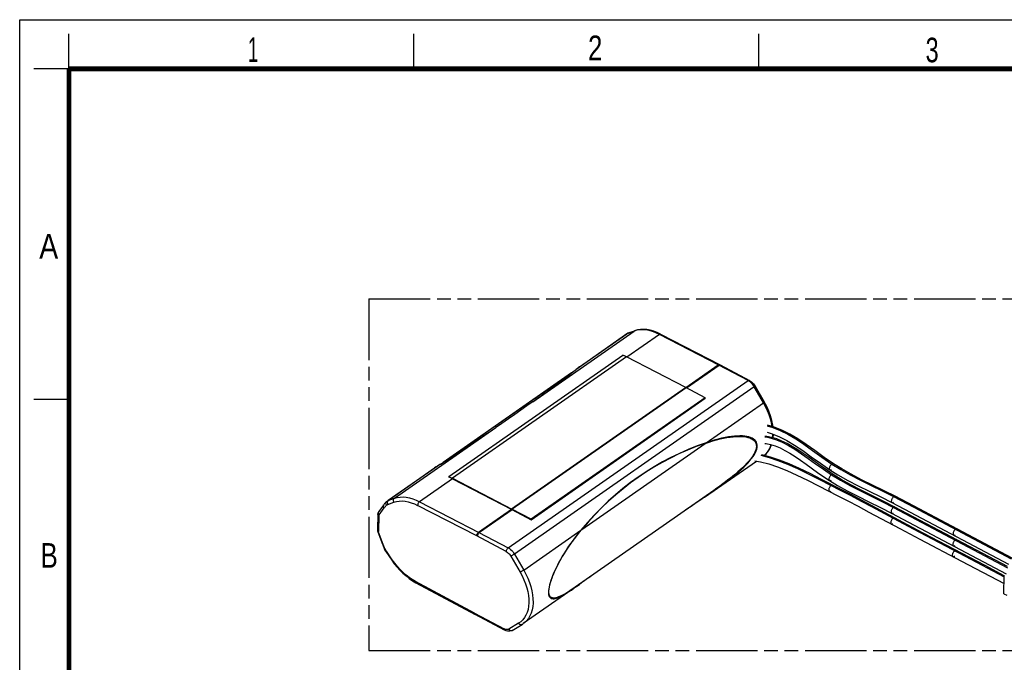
# Model space of a CAD drawing. Header units: millimetres. Extents: x 0 to 210, y 0 to 297.
# Tile 3 of 4: x 0 to 140, y 206 to 297. Entities that reach past the tile are written whole.
import ezdxf

# ---------------------------------------------------------------- set-up
doc = ezdxf.new("R2010")
doc.units = ezdxf.units.MM
doc.header["$LTSCALE"] = 19.36
doc.linetypes.add('PHANTOM', pattern=[0.8, 0.45, -0.05, 0.1, -0.05, 0.1, -0.05])
doc.layers.get('0').update_dxf_attribs({"linetype": 'CONTINUOUS'})
doc.layers.add('DEFAULT_3', color=7, linetype='PHANTOM')
doc.styles.add('TEXTSTYLE_2', font='txt', dxfattribs={"width": 0.75})

msp = doc.modelspace()

# ---------------------------------------------------------------- linework, layer by layer
at = {"color": 2, "linetype": 'Continuous'}
for p, q in [((0, 0), (0, 297)), ((0, 297), (210, 297)), ((7, 290), (7, 295)), ((56, 290), (56, 295)), ((105, 290), (105, 295)), ((7, 290), (2, 290)), ((7, 243), (2, 243))]:
    msp.add_line(p, q, dxfattribs=at)
at = {"color": 9, "linetype": 'Continuous'}
for p, q in [((72.89, 242.695), (87.289, 252.748)), ((86.409, 252.432), (78.987, 247.25)), ((90.865, 252.267), (86.248, 249.044)), ((86.296, 252.378), (86.265, 252.358)), ((86.409, 252.432), (86.37, 252.416)), ((87.289, 252.748), (86.409, 252.432)), ((86.469, 252.463), (86.409, 252.432)), ((87.677, 252.858), (87.289, 252.748)), ((87.289, 252.748), (87.35, 252.779)), ((90.918, 252.298), (90.865, 252.267)), ((99.296, 247.898), (90.865, 252.267)), ((86.199, 249.07), (61.476, 231.81)), ((94.622, 244.705), (99.239, 247.928)), ((99.353, 247.868), (94.736, 244.645)), ((103.464, 245.696), (99.296, 247.898)), ((99.406, 247.899), (99.353, 247.868)), ((99.389, 247.977), (99.426, 247.965)), ((78.397, 246.792), (60.635, 234.391)), ((69.407, 221.918), (103.464, 245.696)), ((104.34, 244.818), (70.282, 221.041)), ((103.63, 245.596), (103.464, 245.696)), ((103.614, 245.744), (103.652, 245.733)), ((103.791, 245.474), (103.63, 245.596)), ((104.34, 244.818), (104.223, 245.002)), ((104.388, 244.853), (104.34, 244.818)), ((105.651, 242.553), (104.34, 244.818)), ((69.85, 227.471), (94.572, 244.731)), ((94.687, 244.67), (69.965, 227.41)), ((97.509, 236.869), (105.651, 242.553)), ((105.772, 242.658), (105.772, 242.663)), ((53.232, 228.97), (67.631, 239.024)), ((106.952, 237.576), (106.979, 237.926)), ((106.981, 238.036), (106.978, 238.108)), ((106.979, 237.962), (106.98, 237.999)), ((106.979, 237.926), (106.979, 237.962)), ((106.98, 237.999), (106.981, 238.036)), ((79.834, 224.535), (97.366, 236.775)), ((105.768, 235.054), (106.068, 235.34)), ((105.768, 235.054), (105.768, 235.054)), ((59.773, 233.836), (52.351, 228.654)), ((115.575, 232.343), (115.575, 232.343)), ((61.475, 231.748), (56.807, 228.489)), ((115.039, 231.503), (115.039, 231.503)), ((52.066, 227.945), (52.127, 228.004)), ((52.282, 228.099), (53.162, 228.415)), ((52.351, 228.654), (53.232, 228.97)), ((56.807, 228.489), (65.238, 224.121)), ((122.475, 228.514), (124.106, 227.676)), ((124.148, 229.204), (127.017, 227.693)), ((50.882, 226.719), (50.88, 226.748)), ((50.96, 226.745), (50.998, 226.675)), ((50.998, 226.675), (51.049, 226.609)), ((51.049, 226.609), (51.789, 227.62)), ((64.921, 223.614), (56.529, 227.962)), ((65.181, 224.151), (69.849, 227.409)), ((69.963, 227.349), (65.296, 224.091)), ((124.106, 227.676), (140.336, 219.099)), ((127.017, 227.693), (140.863, 220.37)), ((51.03, 226.547), (50.965, 224.256)), ((50.929, 224.178), (50.89, 224.187)), ((50.905, 224.294), (50.965, 224.256)), ((50.98, 224.175), (50.929, 224.178)), ((51.642, 222.423), (50.98, 224.175)), ((65.238, 224.121), (69.407, 221.918)), ((71.593, 218.775), (79.735, 224.459)), ((51.688, 222.302), (51.642, 222.423)), ((69.125, 221.392), (64.921, 223.614)), ((51.843, 221.703), (51.838, 221.71)), ((51.948, 221.699), (51.9, 221.693)), ((52.018, 221.397), (52.017, 221.397)), ((52.093, 221.445), (52.056, 221.421)), ((52.93, 220.222), (52.093, 221.445)), ((70.282, 221.041), (71.593, 218.775)), ((69.766, 220.75), (71.078, 218.483)), ((134.285, 220.749), (139.863, 217.8)), ((71.593, 218.775), (71.907, 218.196)), ((64.61, 212.636), (56.222, 217.155)), ((56.238, 217.042), (56.261, 217.002)), ((56.261, 217.002), (56.294, 216.974)), ((72.921, 214.148), (72.92, 214.11)), ((64.594, 212.584), (64.591, 212.646)), ((64.61, 212.636), (68.813, 210.414)), ((64.702, 212.587), (64.706, 212.525)), ((64.706, 212.525), (64.719, 212.472)), ((64.719, 212.472), (64.743, 212.432)), ((64.743, 212.432), (64.777, 212.404)), ((70.87, 211.203), (69.471, 210.37)), ((71.189, 211.427), (70.87, 211.203)), ((71.47, 211.695), (71.189, 211.427)), ((71.715, 212.008), (71.47, 211.695)), ((71.922, 212.362), (71.715, 212.008)), ((68.817, 210.352), (68.813, 210.414)), ((69.17, 210.305), (69.055, 210.322))]:
    msp.add_line(p, q, dxfattribs=at)
at = {"color": 7, "linetype": 'Continuous'}
for p, q in [((79.536, 247.659), (86.265, 252.358)), ((86.265, 252.358), (86.297, 252.379)), ((86.433, 252.449), (86.469, 252.463)), ((86.469, 252.463), (87.35, 252.779)), ((87.75, 252.895), (87.35, 252.779)), ((91.053, 252.304), (99.503, 247.925)), ((60.953, 232.055), (85.675, 249.315)), ((86.199, 249.07), (86.111, 249.114)), ((94.63, 244.701), (86.199, 249.07)), ((99.503, 247.925), (103.652, 245.733)), ((60.155, 234.082), (78.726, 247.047)), ((103.652, 245.733), (103.812, 245.636)), ((104.356, 245.093), (104.46, 244.929)), ((104.46, 244.929), (105.772, 242.663)), ((97.392, 243.241), (94.63, 244.701)), ((72.667, 225.92), (97.39, 243.18)), ((97.392, 243.241), (72.669, 225.981)), ((97.392, 243.241), (97.39, 243.18)), ((106.116, 242.02), (105.772, 242.663)), ((68.024, 239.292), (67.631, 239.024)), ((69.447, 240.269), (68.024, 239.292)), ((107.036, 237.55), (107.075, 238.068)), ((104.479, 236.987), (104.58, 236.79)), ((104.77, 236.583), (104.731, 236.77)), ((104.359, 235.192), (104.508, 235.461)), ((104.56, 235.835), (104.445, 235.544)), ((104.508, 235.461), (104.624, 235.718)), ((97.883, 229.541), (104.655, 234.268)), ((52.208, 228.58), (58.937, 233.279)), ((59.143, 233.42), (58.937, 233.279)), ((60.953, 232.055), (60.951, 231.993)), ((61.475, 231.748), (69.906, 227.379)), ((61.476, 231.81), (69.907, 227.441)), ((98.61, 230.096), (78.922, 216.349)), ((97.29, 229.134), (97.883, 229.541)), ((51.721, 228.059), (50.98, 227.048)), ((51.781, 228.139), (51.721, 228.059)), ((51.843, 228.216), (51.781, 228.139)), ((52.04, 228.432), (51.972, 228.362)), ((52.109, 228.5), (52.04, 228.432)), ((52.109, 228.5), (52.125, 228.514)), ((52.157, 228.542), (52.174, 228.555)), ((52.174, 228.555), (52.19, 228.568)), ((52.19, 228.568), (52.208, 228.58)), ((50.88, 226.748), (50.815, 224.458)), ((69.906, 227.379), (72.667, 225.92)), ((72.669, 225.981), (69.907, 227.441)), ((72.669, 225.981), (72.667, 225.92)), ((50.857, 224.216), (51.519, 222.464)), ((51.519, 222.464), (51.568, 222.338)), ((51.568, 222.338), (51.618, 222.212)), ((51.864, 221.656), (51.838, 221.71)), ((51.952, 221.498), (51.921, 221.55)), ((52.017, 221.397), (52.854, 220.174)), ((55.816, 217.254), (56.294, 216.974)), ((56.294, 216.974), (64.701, 212.444)), ((139.795, 215.405), (139.87, 218.03)), ((79.113, 216.437), (71.541, 211.149)), ((78.918, 216.346), (78.852, 216.299)), ((79.113, 216.437), (79.515, 216.725)), ((139.795, 215.405), (140.205, 215.188)), ((68.888, 210.231), (64.701, 212.444)), ((69.959, 210.197), (69.813, 210.128)), ((69.959, 210.197), (71.358, 211.03)), ((71.358, 211.03), (71.389, 211.049)), ((71.511, 211.128), (71.541, 211.149))]:
    msp.add_line(p, q, dxfattribs=at)
at = {"color": 6, "linetype": 'Continuous'}
for p, q in [((106.161, 238.362), (106.879, 238.148)), ((106.656, 234.824), (105.428, 235.142)), ((124.325, 227.721), (122.743, 228.534)), ((123.904, 228.365), (126.514, 226.992)), ((126.977, 227.874), (124.367, 229.248)), ((123.86, 226.84), (140.153, 218.229)), ((140.341, 219.257), (124.325, 227.721)), ((126.514, 226.992), (140.465, 219.613)), ((140.994, 220.461), (126.977, 227.874)), ((128.353, 224.032), (125.487, 225.55)), ((125.019, 224.671), (127.887, 223.151)), ((137.137, 219.403), (128.353, 224.032)), ((127.887, 223.151), (133.806, 220.035)), ((133.806, 220.035), (139.836, 216.847)), ((139.868, 217.958), (137.137, 219.403))]:
    msp.add_line(p, q, dxfattribs=at)
at = {"color": 7, "linetype": 'Continuous', "const_width": 0.7}
for points in [[(7, 7), (7, 290)], [(7, 290), (203, 290)]]:
    msp.add_lwpolyline(points, dxfattribs=at)
at = {"color": 9, "linetype": 'Continuous'}
for points in [[(86.37, 252.416), (86.332, 252.398), (86.296, 252.378)], [(90.865, 252.267), (90.383, 252.495), (89.904, 252.676), (89.431, 252.81), (88.969, 252.896), (88.52, 252.933), (88.088, 252.92), (87.677, 252.858)], [(91.053, 252.304), (91.015, 252.316), (90.969, 252.314), (90.918, 252.298)], [(99.239, 247.928), (99.292, 247.959), (99.342, 247.975), (99.389, 247.977)], [(99.541, 247.905), (99.503, 247.917), (99.457, 247.915), (99.406, 247.899)], [(103.464, 245.696), (103.517, 245.726), (103.568, 245.743), (103.614, 245.744)], [(104.223, 245.002), (104.091, 245.174), (103.946, 245.333), (103.791, 245.474)], [(104.46, 244.929), (104.46, 244.923), (104.45, 244.907), (104.425, 244.883), (104.388, 244.853)], [(105.651, 242.553), (105.699, 242.588), (105.736, 242.618)], [(106.89, 239.185), (106.796, 239.683), (106.648, 240.257), (106.457, 240.836), (106.226, 241.414), (105.957, 241.988), (105.651, 242.553)], [(105.736, 242.618), (105.761, 242.641), (105.772, 242.658)], [(106.192, 239.282), (107.005, 239.038), (108.038, 238.62), (109.113, 238.077), (110.232, 237.413), (111.4, 236.64), (112.634, 235.77), (113.957, 234.82), (115.384, 233.834)], [(105.867, 237.704), (106.043, 237.687), (106.754, 237.53), (107.516, 237.278), (108.33, 236.925), (109.192, 236.474), (110.094, 235.933), (111.041, 235.31), (112.025, 234.623), (113.062, 233.88), (114.166, 233.095), (115.326, 232.316)], [(106.068, 235.34), (106.329, 235.672), (106.548, 236.049), (106.724, 236.466), (106.761, 236.596)], [(105.28, 235.081), (106.452, 234.775), (107.713, 234.354), (109.063, 233.82), (110.495, 233.182), (112.009, 232.45), (113.603, 231.645)], [(115.384, 233.834), (115.318, 233.787), (115.251, 233.725), (115.186, 233.651), (115.128, 233.568), (115.08, 233.484), (115.043, 233.398), (115.017, 233.312), (115.005, 233.235), (115.006, 233.167), (115.02, 233.107), (115.045, 233.062), (115.075, 233.034)], [(115.626, 233.865), (115.621, 233.868), (115.574, 233.885), (115.517, 233.885), (115.452, 233.868), (115.384, 233.834)], [(115.384, 233.834), (116.638, 233.05), (117.986, 232.293), (119.421, 231.55), (120.935, 230.805), (122.516, 230.032), (124.148, 229.204)], [(115.326, 232.316), (115.259, 232.269), (115.191, 232.207), (115.127, 232.133), (115.07, 232.05), (115.024, 231.964), (114.989, 231.877), (114.965, 231.79), (114.956, 231.711), (114.96, 231.642), (114.977, 231.58), (115.005, 231.534), (115.039, 231.503)], [(115.075, 233.034), (115.081, 233.031), (115.128, 233.014), (115.185, 233.014), (115.249, 233.031), (115.317, 233.065)], [(115.575, 232.343), (115.521, 232.364), (115.462, 232.365), (115.395, 232.349), (115.326, 232.316)], [(115.326, 232.316), (116.576, 231.557), (117.926, 230.809), (119.367, 230.062), (122.475, 228.514)], [(113.603, 231.645), (116.652, 230.091), (118.072, 229.351), (119.527, 228.581), (121.013, 227.788), (124.063, 226.149)], [(115.266, 230.798), (115.204, 230.749), (115.143, 230.683), (115.085, 230.604), (115.035, 230.518), (114.995, 230.428), (114.965, 230.338), (114.947, 230.248), (114.942, 230.168), (114.948, 230.097), (114.966, 230.035), (114.994, 229.988), (115.032, 229.956), (115.04, 229.951)], [(115.039, 231.503), (115.093, 231.482), (115.153, 231.481), (115.219, 231.497), (115.288, 231.53)], [(115.488, 230.842), (115.448, 230.854), (115.392, 230.854), (115.33, 230.835), (115.266, 230.798)], [(115.04, 229.951), (115.08, 229.939), (115.136, 229.939), (115.198, 229.958), (115.262, 229.995)], [(51.703, 227.752), (51.679, 227.823), (51.671, 227.893), (51.677, 227.96), (51.698, 228.022), (51.721, 228.059)], [(52.028, 228.219), (52.023, 228.293), (52.031, 228.363)], [(52.127, 228.004), (52.081, 228.072), (52.048, 228.145), (52.028, 228.219)], [(52.031, 228.363), (52.054, 228.426), (52.091, 228.481), (52.109, 228.5)], [(52.127, 228.004), (52.15, 228.024), (52.174, 228.042), (52.199, 228.059), (52.226, 228.074), (52.253, 228.087), (52.282, 228.099)], [(52.208, 228.58), (52.238, 228.6), (52.274, 228.62), (52.312, 228.639), (52.351, 228.654)], [(52.351, 228.654), (52.302, 228.61), (52.263, 228.554), (52.234, 228.487), (52.218, 228.413), (52.215, 228.334), (52.225, 228.253), (52.248, 228.174), (52.282, 228.099)], [(53.105, 228.569), (53.096, 228.65), (53.099, 228.729), (53.115, 228.803), (53.143, 228.87), (53.182, 228.926), (53.232, 228.97)], [(53.162, 228.415), (53.128, 228.49), (53.105, 228.569)], [(53.162, 228.415), (53.529, 228.519), (53.914, 228.577), (54.321, 228.589), (54.743, 228.554), (55.179, 228.473), (55.624, 228.347), (56.073, 228.177), (56.529, 227.962)], [(53.232, 228.97), (53.619, 229.081), (54.03, 229.143), (54.462, 229.155), (54.911, 229.118), (55.373, 229.033), (55.846, 228.898), (56.325, 228.717), (56.807, 228.489)], [(56.807, 228.489), (56.754, 228.446), (56.703, 228.391), (56.655, 228.327), (56.613, 228.256), (56.578, 228.182), (56.552, 228.106), (56.535, 228.032), (56.529, 227.962)], [(124.148, 229.204), (124.087, 229.154), (124.026, 229.088), (123.968, 229.01), (123.917, 228.924), (123.875, 228.835), (123.844, 228.745), (123.824, 228.656), (123.816, 228.577), (123.82, 228.507), (123.836, 228.446), (123.863, 228.4), (123.899, 228.369), (123.904, 228.365)], [(123.904, 228.365), (123.944, 228.353), (123.999, 228.354), (124.06, 228.373), (124.123, 228.41)], [(124.367, 229.248), (124.327, 229.261), (124.272, 229.26), (124.211, 229.24), (124.148, 229.204)], [(51.03, 226.547), (50.972, 226.583), (50.928, 226.625), (50.898, 226.67), (50.882, 226.719)], [(50.937, 226.953), (50.93, 226.887), (50.938, 226.817), (50.96, 226.745)], [(50.98, 227.047), (50.958, 227.012), (50.937, 226.953)], [(51.03, 226.547), (51.03, 226.559), (51.032, 226.57), (51.035, 226.581), (51.039, 226.591), (51.043, 226.6), (51.049, 226.609)], [(51.789, 227.62), (51.74, 227.684), (51.703, 227.752)], [(51.789, 227.62), (51.841, 227.689), (51.895, 227.756), (51.95, 227.821), (52.007, 227.884), (52.066, 227.945)], [(124.106, 227.676), (124.045, 227.626), (123.983, 227.561), (123.925, 227.483), (123.874, 227.397), (123.832, 227.308), (123.801, 227.219), (123.78, 227.13), (123.773, 227.051), (123.776, 226.981), (123.792, 226.92), (123.818, 226.874), (123.854, 226.843), (123.86, 226.84)], [(123.86, 226.84), (123.9, 226.827), (123.954, 226.828), (124.015, 226.847), (124.078, 226.884)], [(124.325, 227.721), (124.284, 227.734), (124.23, 227.733), (124.169, 227.713), (124.106, 227.676)], [(124.063, 226.149), (124.001, 226.099), (123.94, 226.034), (123.881, 225.956), (123.829, 225.87), (123.787, 225.782), (123.756, 225.692), (123.735, 225.604), (123.727, 225.525), (123.731, 225.455), (123.747, 225.394), (123.773, 225.348), (123.809, 225.317), (123.814, 225.314)], [(123.814, 225.314), (123.855, 225.301), (123.91, 225.302), (123.971, 225.322), (124.035, 225.359)], [(124.284, 226.193), (124.242, 226.207), (124.188, 226.205), (124.126, 226.186), (124.063, 226.149)], [(124.063, 226.149), (125.483, 225.391), (126.921, 224.628), (134.285, 220.749)], [(50.816, 224.436), (50.83, 224.386), (50.86, 224.338), (50.905, 224.294)], [(50.89, 224.187), (50.866, 224.203), (50.857, 224.216)], [(50.98, 224.175), (50.975, 224.189), (50.971, 224.203), (50.968, 224.217), (50.966, 224.23), (50.965, 224.243), (50.965, 224.256)], [(64.903, 223.623), (64.909, 223.693), (64.926, 223.767), (64.952, 223.843), (64.987, 223.917), (65.029, 223.988), (65.076, 224.052), (65.128, 224.107), (65.181, 224.151)], [(65.296, 224.091), (65.242, 224.047), (65.191, 223.992), (65.143, 223.928), (65.1, 223.858), (65.065, 223.783), (65.038, 223.708), (65.021, 223.634), (65.014, 223.565)], [(132.932, 224.561), (132.87, 224.512), (132.809, 224.446), (132.75, 224.369), (132.698, 224.282), (132.657, 224.194), (132.626, 224.104), (132.606, 224.015), (132.598, 223.936), (132.603, 223.866), (132.619, 223.804), (132.646, 223.758), (132.682, 223.727), (132.688, 223.723)], [(133.153, 224.605), (133.112, 224.618), (133.057, 224.617), (132.996, 224.598), (132.932, 224.561)], [(51.519, 222.464), (51.527, 222.451), (51.552, 222.435), (51.59, 222.425), (51.642, 222.423)], [(132.888, 223.035), (132.827, 222.985), (132.765, 222.92), (132.706, 222.842), (132.655, 222.756), (132.614, 222.667), (132.582, 222.578), (132.562, 222.489), (132.555, 222.409), (132.559, 222.339), (132.576, 222.278), (132.603, 222.232), (132.639, 222.2), (132.645, 222.197)], [(132.688, 223.723), (132.729, 223.71), (132.784, 223.711), (132.845, 223.73), (132.909, 223.767)], [(133.109, 223.078), (133.068, 223.092), (133.013, 223.091), (132.952, 223.072), (132.888, 223.035)], [(51.839, 221.94), (51.787, 222.06), (51.737, 222.181), (51.688, 222.302)], [(51.948, 221.699), (51.892, 221.819), (51.839, 221.94)], [(51.9, 221.693), (51.865, 221.695), (51.843, 221.703)], [(52.093, 221.445), (52.066, 221.486), (52.04, 221.528), (52.015, 221.57), (51.991, 221.613), (51.969, 221.656), (51.948, 221.699)], [(52.056, 221.421), (52.031, 221.405), (52.018, 221.397)], [(69.125, 221.392), (69.132, 221.461), (69.149, 221.535), (69.176, 221.611), (69.211, 221.685), (69.254, 221.756), (69.302, 221.82), (69.353, 221.874), (69.407, 221.918)], [(69.125, 221.392), (69.247, 221.318), (69.364, 221.23), (69.478, 221.127), (69.584, 221.011), (69.679, 220.886), (69.766, 220.75)], [(69.407, 221.918), (69.572, 221.818), (69.734, 221.697), (69.888, 221.555), (70.033, 221.397), (70.165, 221.224), (70.282, 221.041)], [(70.282, 221.041), (70.224, 221.002), (70.159, 220.96), (70.09, 220.918), (70.018, 220.877), (69.947, 220.838), (69.88, 220.803), (69.819, 220.774), (69.766, 220.75)], [(132.602, 220.67), (132.561, 220.704), (132.533, 220.751), (132.516, 220.815), (132.512, 220.887), (132.52, 220.967), (132.541, 221.057), (132.573, 221.146), (132.614, 221.233), (132.663, 221.315), (132.719, 221.39), (132.781, 221.457), (132.844, 221.508)], [(132.645, 222.197), (132.686, 222.184), (132.741, 222.185), (132.802, 222.204), (132.866, 222.24)], [(132.844, 221.508), (132.907, 221.545), (132.968, 221.564), (133.022, 221.566), (133.065, 221.552)], [(52.854, 220.174), (52.855, 220.174), (52.867, 220.181), (52.893, 220.197), (52.93, 220.222)], [(56.222, 217.155), (55.768, 217.421), (55.322, 217.724), (54.883, 218.065), (54.456, 218.44), (54.044, 218.846), (53.651, 219.281), (53.28, 219.739), (52.93, 220.222)], [(132.823, 220.714), (132.76, 220.678), (132.7, 220.658), (132.646, 220.656), (132.602, 220.67)], [(71.077, 218.485), (71.13, 218.508), (71.191, 218.538), (71.259, 218.573), (71.329, 218.611), (71.401, 218.653), (71.471, 218.695), (71.536, 218.736), (71.593, 218.775)], [(71.078, 218.483), (71.374, 217.934), (71.632, 217.381), (71.853, 216.821), (72.033, 216.263), (72.171, 215.709), (72.267, 215.166), (72.319, 214.638), (72.327, 214.128), (72.29, 213.642), (72.21, 213.183), (72.087, 212.755), (71.922, 212.362)], [(71.907, 218.196), (72.182, 217.606), (72.416, 217.012), (72.608, 216.419), (72.755, 215.83), (72.857, 215.253), (72.912, 214.69), (72.921, 214.148)], [(56.222, 217.155), (56.225, 217.094), (56.238, 217.042)], [(72.918, 214.072), (72.874, 213.567), (72.785, 213.092), (72.652, 212.649)], [(72.92, 214.11), (72.919, 214.084), (72.918, 214.072)], [(72.652, 212.649), (72.476, 212.242), (72.258, 211.875), (72, 211.551), (71.704, 211.272), (71.541, 211.149)], [(64.663, 212.465), (64.63, 212.492), (64.607, 212.533), (64.594, 212.584)], [(71.045, 211.039), (70.98, 211.083), (70.921, 211.138), (70.87, 211.203)], [(69.055, 210.322), (68.936, 210.358), (68.813, 210.414)], [(68.888, 210.231), (68.854, 210.259), (68.83, 210.3), (68.817, 210.352)], [(69.471, 210.37), (69.38, 210.328), (69.28, 210.307), (69.17, 210.305)], [(69.471, 210.37), (69.521, 210.305), (69.58, 210.249), (69.646, 210.206)], [(69.646, 210.206), (69.714, 210.176), (69.784, 210.161), (69.853, 210.162), (69.917, 210.177), (69.959, 210.197)], [(71.358, 211.03), (71.316, 211.01), (71.252, 210.995), (71.184, 210.994), (71.114, 211.01), (71.045, 211.039)]]:
    msp.add_lwpolyline(points, dxfattribs=at)
at = {"color": 7, "linetype": 'Continuous'}
for points in [[(86.297, 252.379), (86.33, 252.399), (86.363, 252.417)], [(86.363, 252.417), (86.398, 252.434), (86.433, 252.449)], [(91.053, 252.304), (90.556, 252.537), (90.062, 252.723), (89.572, 252.859), (89.091, 252.945), (88.624, 252.979), (88.176, 252.962), (87.75, 252.895)], [(86.111, 249.114), (86.024, 249.157), (85.937, 249.199), (85.849, 249.239), (85.762, 249.278), (85.675, 249.315)], [(79.536, 247.659), (79.403, 247.565), (79.269, 247.466)], [(79.269, 247.466), (79.13, 247.361), (78.987, 247.25)], [(103.812, 245.636), (103.964, 245.522), (104.106, 245.392), (104.237, 245.248), (104.356, 245.093)], [(72.89, 242.695), (72.053, 242.097), (71.2, 241.493), (70.331, 240.884), (69.447, 240.269)], [(107.013, 239.148), (106.986, 239.382), (106.85, 240.038), (106.659, 240.701), (106.413, 241.364), (106.116, 242.02)], [(104.731, 236.77), (104.661, 236.946), (104.557, 237.111), (104.421, 237.263), (104.252, 237.396), (104.054, 237.513), (103.827, 237.611), (103.573, 237.691), (103.294, 237.753), (102.99, 237.797), (102.662, 237.824), (102.311, 237.832), (101.936, 237.823), (101.538, 237.796), (101.117, 237.751), (100.672, 237.686), (100.205, 237.602), (99.713, 237.499), (99.199, 237.374), (98.66, 237.228), (98.097, 237.06), (97.509, 236.869)], [(97.366, 236.775), (97.931, 236.962), (98.477, 237.128), (99.003, 237.274), (99.509, 237.4), (99.994, 237.507), (100.459, 237.595), (100.905, 237.664), (101.33, 237.715), (101.735, 237.748), (102.119, 237.762), (102.481, 237.758), (102.822, 237.735), (103.141, 237.693), (103.435, 237.63), (103.704, 237.548), (103.944, 237.444), (104.158, 237.315), (104.338, 237.164), (104.479, 236.987)], [(104.58, 236.79), (104.638, 236.579), (104.653, 236.35), (104.628, 236.102), (104.56, 235.835)], [(104.624, 235.718), (104.707, 235.957), (104.758, 236.18), (104.779, 236.388), (104.77, 236.583)], [(105.758, 235.057), (105.96, 235.223), (106.278, 235.578), (106.549, 235.99), (106.767, 236.454), (106.807, 236.581)], [(104.445, 235.544), (104.287, 235.236), (104.089, 234.919), (103.855, 234.596), (103.589, 234.269), (103.299, 233.943)], [(103.731, 234.333), (103.968, 234.626), (104.179, 234.913), (104.359, 235.192)], [(59.773, 233.836), (59.558, 233.697), (59.348, 233.558), (59.143, 233.42)], [(98.453, 229.937), (98.998, 230.322), (99.519, 230.698), (100.017, 231.064), (100.493, 231.422), (100.945, 231.772), (101.374, 232.114), (101.781, 232.449), (102.164, 232.778), (102.525, 233.1), (102.863, 233.417), (103.177, 233.728)], [(103.299, 233.943), (102.991, 233.624), (102.671, 233.31), (102.343, 233.006), (102.009, 232.709), (101.669, 232.419), (101.324, 232.133), (100.974, 231.852), (100.615, 231.571), (100.246, 231.289), (99.863, 231.002), (99.464, 230.709), (99.048, 230.407), (98.61, 230.096)], [(103.177, 233.728), (103.466, 234.033), (103.731, 234.333)], [(61.475, 231.748), (61.343, 231.815), (61.212, 231.878), (61.081, 231.937), (60.951, 231.993)], [(60.953, 232.055), (61.04, 232.018), (61.127, 231.979), (61.214, 231.939), (61.301, 231.897), (61.389, 231.854), (61.476, 231.81)], [(51.972, 228.362), (51.907, 228.29), (51.843, 228.216)], [(52.125, 228.514), (52.141, 228.528), (52.157, 228.542)], [(50.919, 226.937), (50.893, 226.853), (50.881, 226.762), (50.88, 226.749)], [(50.98, 227.047), (50.957, 227.013), (50.919, 226.937)], [(50.815, 224.458), (50.818, 224.378), (50.836, 224.281), (50.857, 224.216)], [(79.735, 224.459), (79.325, 223.953), (78.938, 223.458), (78.576, 222.974), (78.236, 222.501), (77.917, 222.039), (77.617, 221.586), (77.337, 221.144), (77.075, 220.712), (76.83, 220.29), (76.603, 219.878), (76.391, 219.475), (76.196, 219.082), (76.016, 218.699), (75.851, 218.327), (75.703, 217.966), (75.57, 217.616), (75.453, 217.279), (75.353, 216.958), (75.272, 216.654), (75.208, 216.371), (75.162, 216.114), (75.133, 215.88), (75.12, 215.67), (75.124, 215.48), (75.143, 215.307), (75.178, 215.152), (75.232, 215.015), (75.303, 214.901), (75.392, 214.811), (75.498, 214.745), (75.62, 214.704), (75.759, 214.686), (75.913, 214.691), (76.082, 214.718), (76.268, 214.767), (76.47, 214.838), (76.688, 214.929), (76.923, 215.043), (77.176, 215.177), (77.447, 215.332), (77.738, 215.509), (78.049, 215.708), (78.38, 215.928), (78.735, 216.171), (78.826, 216.235)], [(78.852, 216.299), (78.501, 216.059), (78.17, 215.838), (77.859, 215.638), (77.566, 215.458), (77.29, 215.298), (77.031, 215.158), (76.789, 215.04), (76.562, 214.942), (76.352, 214.867), (76.157, 214.814), (75.977, 214.784), (75.814, 214.78), (75.667, 214.801), (75.538, 214.851), (75.425, 214.931), (75.332, 215.044), (75.262, 215.192), (75.214, 215.37), (75.19, 215.573), (75.189, 215.802), (75.21, 216.059), (75.254, 216.344), (75.322, 216.662), (75.412, 217.005), (75.526, 217.368), (75.658, 217.745), (75.809, 218.132), (75.974, 218.522), (76.15, 218.909), (76.335, 219.292), (76.526, 219.665), (76.722, 220.032), (76.923, 220.391), (77.13, 220.746), (77.342, 221.096), (77.562, 221.446), (77.79, 221.798), (78.031, 222.156), (78.284, 222.521), (78.554, 222.896), (78.841, 223.283), (79.148, 223.684), (79.48, 224.102), (79.834, 224.535)], [(51.618, 222.212), (51.67, 222.086), (51.724, 221.96), (51.78, 221.835), (51.838, 221.71)], [(51.921, 221.55), (51.892, 221.603), (51.864, 221.656)], [(52.017, 221.397), (51.984, 221.447), (51.952, 221.498)], [(52.854, 220.174), (53.215, 219.674), (53.602, 219.197), (54.011, 218.745), (54.44, 218.322), (54.886, 217.93), (55.346, 217.573), (55.816, 217.254)], [(69.813, 210.128), (69.649, 210.085), (69.471, 210.071), (69.282, 210.09), (69.087, 210.143), (68.888, 210.231)], [(71.389, 211.049), (71.42, 211.068), (71.451, 211.088), (71.481, 211.108), (71.511, 211.128)]]:
    msp.add_lwpolyline(points, dxfattribs=at)
at = {"color": 6, "linetype": 'Continuous'}
for points in [[(115.626, 233.865), (114.285, 234.791), (112.946, 235.751), (111.702, 236.632), (110.52, 237.418), (109.379, 238.098), (108.268, 238.661), (107.174, 239.101), (106.222, 239.383)], [(106.882, 238.147), (107.918, 237.724), (108.981, 237.179), (110.081, 236.516), (111.229, 235.747), (112.446, 234.883), (113.759, 233.942), (115.075, 233.034)], [(105.841, 236.778), (106.054, 236.758), (106.677, 236.624), (107.33, 236.411), (108.006, 236.125), (108.704, 235.772), (109.421, 235.36), (110.158, 234.895), (110.917, 234.384), (111.7, 233.834), (113.349, 232.653)], [(112.129, 234.752), (111.317, 235.318), (110.527, 235.844), (109.756, 236.321), (109.002, 236.744), (108.26, 237.105), (107.534, 237.398), (106.821, 237.616), (106.125, 237.754), (105.869, 237.775)], [(104.43, 234.308), (105.241, 234.163), (106.417, 233.855), (107.667, 233.434), (108.995, 232.904), (110.401, 232.272), (111.892, 231.548), (113.481, 230.745)], [(113.898, 231.651), (112.278, 232.47), (110.754, 233.208), (109.315, 233.851), (107.949, 234.393), (106.656, 234.824)], [(115.575, 232.343), (114.737, 232.9), (113.831, 233.534), (112.129, 234.752)], [(124.367, 229.248), (122.788, 230.05), (121.155, 230.849), (119.599, 231.615), (118.134, 232.375), (116.77, 233.146), (115.626, 233.865)], [(113.349, 232.653), (114.229, 232.04), (115.039, 231.503)], [(115.081, 233.031), (116.236, 232.304), (117.619, 231.519), (119.1, 230.749), (120.67, 229.974), (122.316, 229.171), (123.904, 228.365)], [(122.743, 228.534), (119.54, 230.13), (118.071, 230.893), (116.709, 231.652), (115.575, 232.343)], [(125.487, 225.55), (121.105, 227.901), (119.563, 228.724), (118.092, 229.5), (116.693, 230.228), (113.898, 231.651)], [(115.039, 231.503), (116.187, 230.802), (117.564, 230.033), (119.046, 229.262), (120.62, 228.476), (122.27, 227.656), (123.86, 226.84)], [(113.481, 230.745), (116.241, 229.339), (117.636, 228.614), (119.103, 227.84), (120.641, 227.019), (125.019, 224.671)]]:
    msp.add_lwpolyline(points, dxfattribs=at)
at = {"color": 7, "linetype": 'Continuous'}
for centre, major_axis, ratio, start_param, end_param in [((-1.737, 215), (93.139, 47.252), 0.1328925, 5.5714045, 5.6897131), ((-1.737, 215), (93.139, 47.252), 0.1328925, 5.3644447, 5.4827533), ((155.853, 114.496), (-64.142, 119.86), 0.5296401, -0.0875742, 0.2131234), ((155.852, 114.451), (-64.142, 119.86), 0.5296401, -0.0855046, 0.2110537), ((160.144, 265.652), (93.707, 59.765), 0.0357786, 2.2829762, 2.3229285), ((160.144, 265.652), (93.707, 59.765), 0.0357786, 2.5437216, 2.5836738)]:
    msp.add_ellipse(centre, major_axis=major_axis, ratio=ratio, start_param=start_param, end_param=end_param, dxfattribs=at)
at = {"layer": 'DEFAULT_3', "color": 7, "linetype": 'PHANTOM'}
for p, q in [((49.609, 257.33), (49.609, 207.33)), ((49.609, 257.33), (149.609, 257.33)), ((49.609, 207.33), (149.609, 207.33))]:
    msp.add_line(p, q, dxfattribs=at)

# ---------------------------------------------------------------- texts
at = {"color": 5, "linetype": 'Continuous', "style": 'TEXTSTYLE_2'}
for s, width, p in [('1', 0.571429, (32.414, 291)), ('2', 0.785714, (80.731, 291.24)), ('3', 0.714286, (128.684, 290.943)), ('A', 0.857143, (2.787, 263.048)), ('B', 0.785714, (2.959, 219.099))]:
    msp.add_text(s, height=3.5, dxfattribs=dict(at, width=width)).set_placement(p)

doc.saveas('drawing.dxf')
